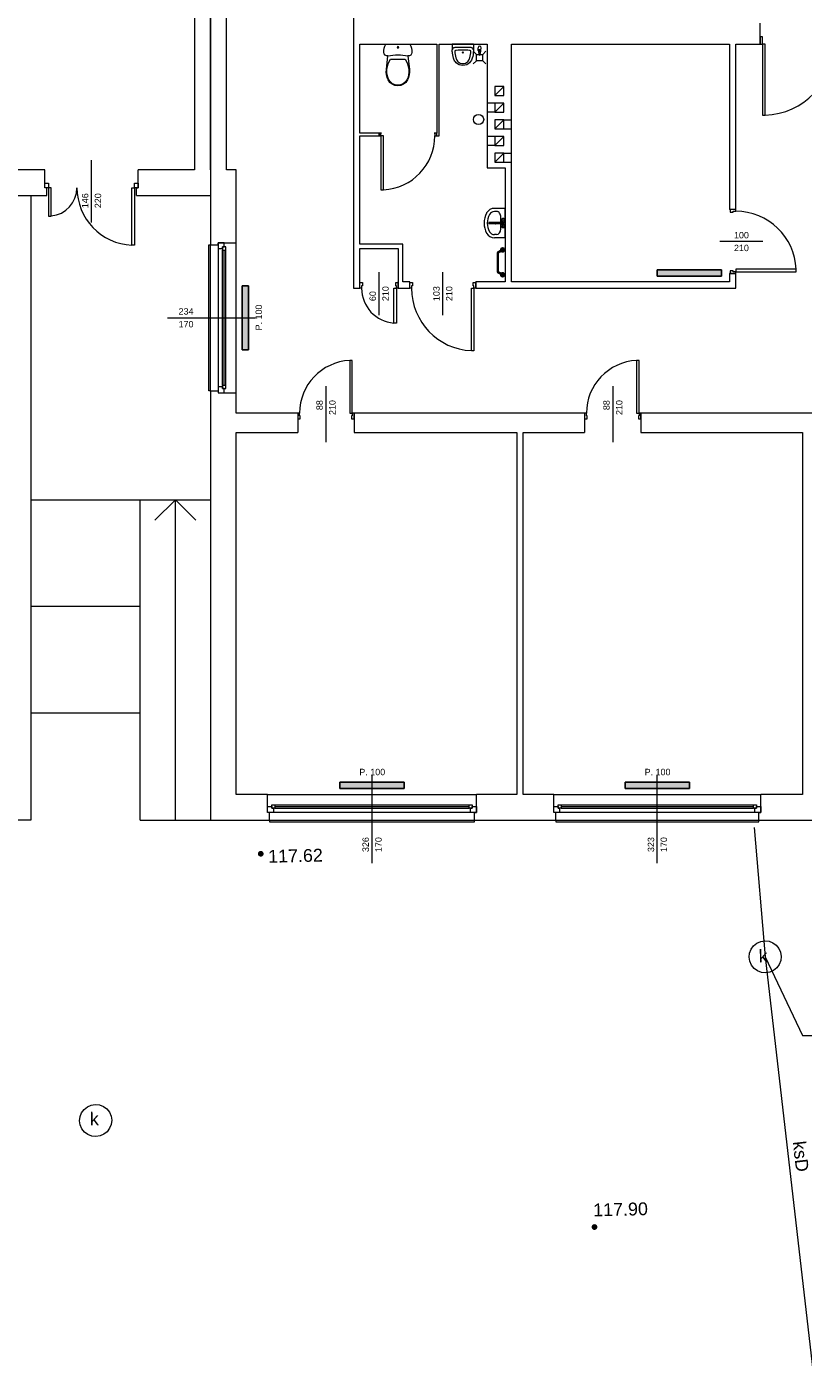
# Model space of a CAD drawing. Header units: millimetres. Extents: x 12683 to 90307, y 30842 to 62253.
# Tile 29 of 152: x 50640 to 51852, y 33272 to 35374. Entities that reach past the tile are written whole.
import ezdxf
from ezdxf.enums import TextEntityAlignment as Align

# ---------------------------------------------------------------- set-up
doc = ezdxf.new("R2010")
doc.units = ezdxf.units.MM
doc.header["$LTSCALE"] = 0.6
for name, color, linetype, lineweight in [('zzz_podklady_drzwi_opisy', 252, 'Continuous', 15), ('zzz_podklady_okna_opisy', 252, 'Continuous', 15), ('zzz_podklady_sciany', 252, 'Continuous', 15), ('zzzz_mapa', 252, 'Continuous', 15)]:
    doc.layers.add(name, color=color, linetype=linetype, lineweight=lineweight)
doc.layers.add('zzz_podklady_grzejniki_ist', color=252, linetype='Continuous')
doc.styles.add('Arial', font='arial.ttf')
doc.styles.add('GENERATED_STYLE_1', font='ARIAL.TTF')

msp = doc.modelspace()

# ---------------------------------------------------------------- hatches: boundary and pattern name
at = {"layer": 'zzz_podklady_grzejniki_ist'}
for points in [[(51385.5, 35025.6, 1), (51379.5, 35025.6, 1)], [(51385.5, 34986.8, 1), (51379.5, 34986.8, 1)]]:
    msp.add_hatch(color=256, dxfattribs=at).paths.add_polyline_path(points)
for points in [[(51624, 34994.7), (51624, 34984.7), (51724, 34984.7), (51724, 34994.7)], [(50985.5, 34969.7), (50975.5, 34969.7), (50975.5, 34869.7), (50985.5, 34869.7)], [(51128.5, 34194.7), (51128.5, 34184.7), (51228.5, 34184.7), (51228.5, 34194.7)], [(51574, 34194.7), (51574, 34184.7), (51674, 34184.7), (51674, 34194.7)]]:
    msp.add_hatch(color=256, dxfattribs=at).paths.add_polyline_path(points, flags=0)
at = {"layer": 'zzzz_mapa'}
for points in [[(51004.7, 34087.5), (51003.5, 34087.3), (51002.5, 34086.8), (51001.6, 34086.1), (51000.9, 34085.1), (51000.4, 34084), (51000.3, 34082.9), (51000.5, 34081.7), (51001, 34080.6), (51001.7, 34079.7), (51002.7, 34079), (51003.8, 34078.6), (51004.9, 34078.5), (51006.1, 34078.7), (51007.2, 34079.1), (51008.1, 34079.9), (51008.8, 34080.8), (51009.2, 34081.9), (51009.3, 34083.1), (51009.1, 34084.3), (51008.7, 34085.3), (51007.9, 34086.2), (51007, 34086.9), (51005.9, 34087.4)], [(51525.8, 33504.9), (51524.6, 33504.7), (51523.6, 33504.3), (51522.6, 33503.5), (51521.9, 33502.6), (51521.5, 33501.5), (51521.4, 33500.3), (51521.6, 33499.1), (51522.1, 33498.1), (51522.8, 33497.2), (51523.7, 33496.5), (51524.8, 33496), (51526, 33495.9), (51527.2, 33496.1), (51528.2, 33496.6), (51529.2, 33497.3), (51529.9, 33498.3), (51530.3, 33499.4), (51530.4, 33500.5), (51530.2, 33501.7), (51529.7, 33502.8), (51529, 33503.7), (51528.1, 33504.4), (51527, 33504.8)]]:
    msp.add_hatch(color=256, dxfattribs=at).paths.add_polyline_path(points)

# ---------------------------------------------------------------- linework, layer by layer
at = {"layer": 'zzz_podklady_drzwi_opisy'}
for p, q in [((51788.5, 35358.2), (51784.5, 35358.2)), ((51784.5, 35346.7), (51788.5, 35346.7)), ((51788.5, 35346.7), (51788.5, 35358.2)), ((51788.5, 35346.7), (51788.5, 35235.7)), ((51792.5, 35346.7), (51788.5, 35346.7)), ((51792.5, 35235.7), (51792.5, 35346.7)), ((51788.5, 35235.7), (51792.5, 35235.7)), ((51192.3, 35203.7), (51192.3, 35119.3)), ((51196.3, 35203.7), (51192.3, 35203.7)), ((51196.3, 35119.3), (51196.3, 35203.7)), ((51192.3, 35119.3), (51196.3, 35119.3)), ((51737.5, 35088.7), (51737.5, 35084.7)), ((51737.5, 35084.7), (51742.5, 35084.7)), ((51742.5, 35084.7), (51742.5, 35085.9)), ((51742.5, 35085.9), (51746.5, 35085.9)), ((51746.5, 35085.9), (51746.5, 35088.7)), ((51788.6, 35038.7), (51721.5, 35038.7)), ((51189.5, 34923.5), (51189.5, 34990.7)), ((51289, 34923.5), (51289, 34990.7)), ((51742.5, 34992.7), (51737.5, 34992.7)), ((51737.5, 34992.7), (51737.5, 34988.7)), ((51742.5, 34991.5), (51742.5, 34992.7)), ((51746.5, 34991.5), (51742.5, 34991.5)), ((51840.9, 34995.5), (51746.5, 34995.5)), ((51746.5, 34995.5), (51746.5, 34991.5)), ((51746.5, 34988.7), (51746.5, 34991.5)), ((51746.5, 34991.5), (51840.9, 34991.5)), ((51840.9, 34991.5), (51840.9, 34995.5)), ((51159.5, 34974.7), (51159.5, 34975.7)), ((51159.5, 34965.7), (51159.5, 34974.7)), ((51159.5, 34974.7), (51163.5, 34974.7)), ((51159.5, 34965.7), (51159.5, 34974.7)), ((51159.5, 34965.7), (51159.5, 34974.7)), ((51162.3, 34965.7), (51159.5, 34965.7)), ((51163.5, 34969.7), (51162.3, 34969.7)), ((51162.3, 34969.7), (51162.3, 34965.7)), ((51163.5, 34974.7), (51163.5, 34969.7)), ((51212.7, 34911.3), (51212.7, 34965.7)), ((51212.7, 34965.7), (51216.7, 34965.7)), ((51215.5, 34969.7), (51215.5, 34974.7)), ((51215.5, 34974.7), (51219.5, 34974.7)), ((51216.7, 34969.7), (51215.5, 34969.7)), ((51216.7, 34965.7), (51216.7, 34969.7)), ((51219.5, 34965.7), (51216.7, 34965.7)), ((51216.7, 34965.7), (51216.7, 34911.3)), ((51219.5, 34974.7), (51219.5, 34975.7)), ((51219.5, 34965.7), (51219.5, 34974.7)), ((51219.5, 34974.7), (51219.5, 34965.7)), ((51219.5, 34965.7), (51219.5, 34974.7)), ((51237.5, 34974.7), (51241.5, 34974.7)), ((51240.3, 34965.7), (51237.5, 34965.7)), ((51241.5, 34969.7), (51240.3, 34969.7)), ((51240.3, 34969.7), (51240.3, 34965.7)), ((51241.5, 34974.7), (51241.5, 34969.7)), ((51333.7, 34868.3), (51333.7, 34965.7)), ((51333.7, 34965.7), (51337.7, 34965.7)), ((51336.5, 34969.7), (51336.5, 34974.7)), ((51336.5, 34974.7), (51340.5, 34974.7)), ((51337.7, 34969.7), (51336.5, 34969.7)), ((51337.7, 34965.7), (51337.7, 34969.7)), ((51340.5, 34965.7), (51337.7, 34965.7)), ((51337.7, 34965.7), (51337.7, 34868.3)), ((51340.5, 34965.7), (51340.5, 34974.7)), ((51340.5, 34974.7), (51340.5, 34965.7)), ((51340.5, 34965.7), (51340.5, 34974.7)), ((51216.7, 34911.3), (51212.7, 34911.3)), ((51337.7, 34868.3), (51333.7, 34868.3)), ((51147.7, 34853.1), (51143.7, 34853.1)), ((51143.7, 34853.1), (51143.7, 34770.7)), ((51147.7, 34770.7), (51147.7, 34853.1)), ((51595.7, 34853.1), (51591.7, 34853.1)), ((51591.7, 34853.1), (51591.7, 34770.7)), ((51595.7, 34770.7), (51595.7, 34853.1)), ((51106.5, 34812.8), (51106.5, 34725.7)), ((51554.5, 34812.8), (51554.5, 34725.7)), ((51062.5, 34770.7), (51062.5, 34761.7)), ((51065.3, 34770.7), (51062.5, 34770.7)), ((51062.5, 34770.7), (51062.5, 34761.7)), ((51062.5, 34770.7), (51062.5, 34761.7)), ((51062.5, 34761.7), (51066.5, 34761.7)), ((51065.3, 34766.7), (51065.3, 34770.7)), ((51066.5, 34766.7), (51065.3, 34766.7)), ((51066.5, 34761.7), (51066.5, 34766.7)), ((51143.7, 34770.7), (51147.7, 34770.7)), ((51147.7, 34766.7), (51146.5, 34766.7)), ((51146.5, 34766.7), (51146.5, 34761.7)), ((51146.5, 34761.7), (51150.5, 34761.7)), ((51150.5, 34770.7), (51147.7, 34770.7)), ((51147.7, 34770.7), (51147.7, 34766.7)), ((51150.5, 34770.7), (51150.5, 34761.7)), ((51150.5, 34761.7), (51150.5, 34770.7)), ((51150.5, 34770.7), (51150.5, 34761.7)), ((51510.5, 34770.7), (51510.5, 34761.7)), ((51513.3, 34770.7), (51510.5, 34770.7)), ((51510.5, 34770.7), (51510.5, 34761.7)), ((51510.5, 34770.7), (51510.5, 34761.7)), ((51510.5, 34761.7), (51514.5, 34761.7)), ((51513.3, 34766.7), (51513.3, 34770.7)), ((51514.5, 34766.7), (51513.3, 34766.7)), ((51514.5, 34761.7), (51514.5, 34766.7)), ((51591.7, 34770.7), (51595.7, 34770.7)), ((51595.7, 34766.7), (51594.5, 34766.7)), ((51594.5, 34766.7), (51594.5, 34761.7)), ((51594.5, 34761.7), (51598.5, 34761.7)), ((51598.5, 34770.7), (51595.7, 34770.7)), ((51595.7, 34770.7), (51595.7, 34766.7)), ((51598.5, 34770.7), (51598.5, 34761.7)), ((51598.5, 34761.7), (51598.5, 34770.7)), ((51598.5, 34770.7), (51598.5, 34761.7))]:
    msp.add_line(p, q, dxfattribs=at)
for centre, radius, start, end in [((51788.5, 35346.7), 110.9, 272.0653, 0), ((51192.3, 35203.7), 84.4, 272.7165, 0), ((51746.5, 34991.5), 94.4, 2.4285, 90), ((51216.7, 34965.7), 54.4, 180, 265.7833), ((51337.7, 34965.7), 97.4, 180, 267.6463), ((51147.7, 34770.7), 82.4, 92.7824, 180), ((51595.7, 34770.7), 82.4, 92.7824, 180)]:
    msp.add_arc(centre, radius, start, end, dxfattribs=at)
at = {"layer": 'zzz_podklady_grzejniki_ist'}
for p, q in [((51624, 34984.7), (51624, 34994.7)), ((51724, 34994.7), (51624, 34994.7)), ((51724, 34994.7), (51724, 34984.7)), ((50975.5, 34869.7), (50975.5, 34969.7)), ((50975.5, 34969.7), (50985.5, 34969.7)), ((50985.5, 34869.7), (50985.5, 34969.7)), ((51724, 34984.7), (51624, 34984.7)), ((50985.5, 34869.7), (50975.5, 34869.7)), ((51128.5, 34184.7), (51128.5, 34194.7)), ((51228.5, 34194.7), (51128.5, 34194.7)), ((51228.5, 34194.7), (51228.5, 34184.7)), ((51574, 34184.7), (51574, 34194.7)), ((51674, 34194.7), (51574, 34194.7)), ((51674, 34194.7), (51674, 34184.7)), ((51228.5, 34184.7), (51128.5, 34184.7)), ((51674, 34184.7), (51574, 34184.7))]:
    msp.add_line(p, q, dxfattribs=at)
at = {"layer": 'zzz_podklady_grzejniki_ist', "const_width": 4}
msp.add_lwpolyline([(51380.8, 34987.8), (51376.6, 34990, -0.276253), (51375, 34992.7), (51375, 35019.8, -0.276253), (51376.6, 35022.4), (51380.8, 35024.7)], format="xyb", dxfattribs=at)
at = {"layer": 'zzz_podklady_grzejniki_ist'}
for centre in [(51382.5, 35025.6), (51382.5, 34986.8)]:
    msp.add_circle(centre, 3, dxfattribs=at)
at = {"layer": 'zzz_podklady_okna_opisy'}
msp.add_line((50740.5, 35068.5), (50740.5, 35165.7), dxfattribs=at)
at = {"layer": 'zzz_podklady_sciany'}
for p, q in [((50901.5, 35776.7), (50901.5, 35150.7)), ((50926.5, 35776.7), (50926.5, 35150.7)), ((50926.5, 35150.7), (50926.5, 35776.7)), ((50951.5, 35150.7), (50951.5, 35776.7)), ((51149.5, 35428.7), (51149.5, 34965.7)), ((51784.5, 35358.2), (51784.5, 35379.7)), ((51159.5, 35207.7), (51159.5, 35346.7)), ((51159.5, 35346.7), (51279.5, 35346.7)), ((51197.7, 35340.4), (51198.6, 35343.6)), ((51198.6, 35343.6), (51200, 35346.7)), ((51200, 35346.7), (51237.8, 35346.7)), ((51237.8, 35346.7), (51239.1, 35343.6)), ((51239.1, 35343.6), (51240.1, 35340.4)), ((51279.5, 35346.7), (51279.5, 35207.7)), ((51283.5, 35346.7), (51358.5, 35346.7)), ((51283.5, 35203.7), (51283.5, 35346.7)), ((51303.8, 35346.7), (51303.8, 35342.3)), ((51336.9, 35346.7), (51303.8, 35346.7)), ((51336.9, 35346.7), (51336.9, 35344.3)), ((51336.9, 35344.3), (51336.9, 35342)), ((51358.5, 35346.7), (51358.5, 35153.7)), ((51396.5, 35153.7), (51396.5, 35346.7)), ((51396.5, 35346.7), (51736.5, 35346.7)), ((51736.5, 35346.7), (51736.5, 35088.7)), ((51746.5, 35088.7), (51746.5, 35346.7)), ((51746.5, 35346.7), (51784.5, 35346.7)), ((51784.5, 35346.7), (51784.5, 35358.2)), ((51784.5, 35358.2), (51784.5, 35346.7)), ((51784.5, 35346.7), (51784.5, 35358.2)), ((51196.9, 35333.7), (51197.1, 35337.1)), ((51197.4, 35331.5), (51196.9, 35333.7)), ((51197.1, 35337.1), (51197.7, 35340.4)), ((51198.8, 35329.6), (51197.4, 35331.5)), ((51200.9, 35328.6), (51198.8, 35329.6)), ((51203.2, 35328.5), (51200.9, 35328.6)), ((51201, 35307.4), (51203.2, 35328.5)), ((51205.4, 35319.8), (51207.6, 35323.6)), ((51207.6, 35323.6), (51230.1, 35323.6)), ((51230.1, 35323.6), (51232.3, 35319.8)), ((51236.8, 35328.6), (51234.5, 35328.5)), ((51234.5, 35328.5), (51236.8, 35307.4)), ((51238.9, 35329.6), (51236.8, 35328.6)), ((51240.4, 35331.5), (51238.9, 35329.6)), ((51240.1, 35340.4), (51240.7, 35337.1)), ((51240.9, 35333.7), (51240.4, 35331.5)), ((51240.7, 35337.1), (51240.9, 35333.7)), ((51303.8, 35342.3), (51303.8, 35341.6)), ((51303.8, 35341.6), (51303.8, 35338.2)), ((51304, 35338.6), (51303.8, 35337.9)), ((51303.8, 35338.2), (51303.8, 35337.9)), ((51303.9, 35335.5), (51303.8, 35338)), ((51304.1, 35333.6), (51303.9, 35335.5)), ((51304.3, 35339.2), (51304, 35338.6)), ((51304.1, 35332.7), (51304.1, 35333.6)), ((51304.5, 35330.1), (51304.1, 35332.7)), ((51304.7, 35339.8), (51304.3, 35339.2)), ((51305, 35327.6), (51304.5, 35330.1)), ((51305.3, 35340.4), (51304.7, 35339.8)), ((51305.6, 35325), (51305, 35327.6)), ((51305.9, 35340.8), (51305.3, 35340.4)), ((51306.1, 35323.4), (51305.6, 35325)), ((51306.7, 35341.2), (51305.9, 35340.8)), ((51306.8, 35321.9), (51306.1, 35323.4)), ((51307.6, 35341.5), (51306.7, 35341.2)), ((51308.5, 35341.6), (51307.6, 35341.5)), ((51307.9, 35335.8), (51307.8, 35335.6)), ((51307.8, 35335.6), (51308, 35333.8)), ((51308, 35336.1), (51307.9, 35335.8)), ((51308.2, 35336.3), (51308, 35336.1)), ((51308, 35333.8), (51308, 35333)), ((51308, 35333), (51308.4, 35330.5)), ((51308.4, 35336.5), (51308.2, 35336.3)), ((51308.7, 35336.6), (51308.4, 35336.5)), ((51308.4, 35330.5), (51308.8, 35328)), ((51309.4, 35341.7), (51308.5, 35341.6)), ((51309.1, 35336.7), (51308.7, 35336.6)), ((51308.8, 35328), (51309.4, 35325.5)), ((51312.8, 35337.2), (51309.1, 35336.7)), ((51331.3, 35341.7), (51309.4, 35341.7)), ((51309.4, 35325.5), (51309.9, 35324.2)), ((51309.9, 35324.2), (51310.5, 35322.9)), ((51310.5, 35322.9), (51311.2, 35321.6)), ((51316.6, 35337.4), (51312.8, 35337.2)), ((51317.6, 35337.5), (51316.6, 35337.4)), ((51323.1, 35337.5), (51317.6, 35337.5)), ((51324.1, 35337.4), (51323.1, 35337.5)), ((51327.9, 35337.2), (51324.1, 35337.4)), ((51331.6, 35336.7), (51327.9, 35337.2)), ((51329.5, 35321.6), (51330.2, 35322.9)), ((51330.2, 35322.9), (51330.8, 35324.2)), ((51330.8, 35324.2), (51331.3, 35325.5)), ((51332.2, 35341.6), (51331.3, 35341.7)), ((51331.3, 35325.5), (51331.9, 35328)), ((51332, 35336.6), (51331.6, 35336.7)), ((51331.9, 35328), (51332.3, 35330.5)), ((51332.3, 35336.5), (51332, 35336.6)), ((51333.1, 35341.5), (51332.2, 35341.6)), ((51332.5, 35336.3), (51332.3, 35336.5)), ((51332.3, 35330.5), (51332.7, 35333)), ((51332.7, 35336.1), (51332.5, 35336.3)), ((51332.8, 35335.8), (51332.7, 35336.1)), ((51332.7, 35333.8), (51332.9, 35335.6)), ((51332.7, 35333), (51332.7, 35333.8)), ((51332.9, 35335.6), (51332.8, 35335.8)), ((51334, 35341.2), (51333.1, 35341.5)), ((51334.6, 35323.4), (51333.9, 35321.9)), ((51334.8, 35340.8), (51334, 35341.2)), ((51335.1, 35325), (51334.6, 35323.4)), ((51335.4, 35340.4), (51334.8, 35340.8)), ((51335.7, 35327.6), (51335.1, 35325)), ((51336, 35339.8), (51335.4, 35340.4)), ((51336.2, 35330.1), (51335.7, 35327.6)), ((51336.4, 35339.2), (51336, 35339.8)), ((51336.6, 35332.7), (51336.2, 35330.1)), ((51336.7, 35338.6), (51336.4, 35339.2)), ((51341.5, 35330.8), (51336.6, 35335.7)), ((51336.8, 35335.5), (51336.6, 35333.6)), ((51336.6, 35333.6), (51336.6, 35332.7)), ((51336.9, 35337.9), (51336.7, 35338.6)), ((51336.9, 35337.9), (51336.8, 35335.5)), ((51336.9, 35342), (51336.9, 35341.6)), ((51336.9, 35341.6), (51336.9, 35338.3)), ((51336.9, 35338.2), (51336.9, 35337.9)), ((51341.5, 35320.8), (51341.5, 35330.8)), ((51341.5, 35330.8), (51351.5, 35330.8)), ((51344.4, 35336.9), (51344, 35341.1)), ((51344.7, 35335.9), (51345.4, 35330.6)), ((51345.1, 35337.1), (51345.1, 35338.6)), ((51345.1, 35338.6), (51347.8, 35338.6)), ((51347.6, 35330.6), (51348.2, 35335.9)), ((51347.8, 35338.6), (51347.8, 35337.1)), ((51348.6, 35336.9), (51349, 35341.1)), ((51351.5, 35330.8), (51356.3, 35335.7)), ((51351.5, 35320.8), (51351.5, 35330.8)), ((51200.8, 35303.1), (51201, 35307.4)), ((51201.3, 35298.9), (51200.8, 35303.1)), ((51201.6, 35303.2), (51201.8, 35307.3)), ((51202.1, 35299.1), (51201.6, 35303.2)), ((51201.8, 35307.3), (51202.5, 35311.6)), ((51202.5, 35311.6), (51203.7, 35315.8)), ((51203.7, 35315.8), (51205.4, 35319.8)), ((51232.3, 35319.8), (51234, 35315.8)), ((51234, 35315.8), (51235.2, 35311.6)), ((51235.2, 35311.6), (51236, 35307.3)), ((51236.1, 35303.2), (51235.7, 35299.1)), ((51236, 35307.3), (51236.1, 35303.2)), ((51236.9, 35303.1), (51236.5, 35298.9)), ((51236.8, 35307.4), (51236.9, 35303.1)), ((51307.7, 35320.4), (51306.8, 35321.9)), ((51308.7, 35319), (51307.7, 35320.4)), ((51309.9, 35317.6), (51308.7, 35319)), ((51311.9, 35316), (51309.9, 35317.6)), ((51311.2, 35321.6), (51312.1, 35320.4)), ((51314.4, 35314.7), (51311.9, 35316)), ((51312.1, 35320.4), (51313, 35319.3)), ((51313, 35319.3), (51314.5, 35318.1)), ((51317.3, 35313.9), (51314.4, 35314.7)), ((51314.5, 35318.1), (51316.3, 35317.2)), ((51316.3, 35317.2), (51318.3, 35316.7)), ((51320.3, 35313.6), (51317.3, 35313.9)), ((51318.3, 35316.7), (51320.3, 35316.5)), ((51320.3, 35316.5), (51322.4, 35316.7)), ((51323.4, 35313.9), (51320.3, 35313.6)), ((51322.4, 35316.7), (51324.4, 35317.2)), ((51326.3, 35314.7), (51323.4, 35313.9)), ((51324.4, 35317.2), (51326.2, 35318.1)), ((51326.2, 35318.1), (51327.7, 35319.3)), ((51328.8, 35316), (51326.3, 35314.7)), ((51327.7, 35319.3), (51328.6, 35320.4)), ((51328.6, 35320.4), (51329.5, 35321.6)), ((51330.8, 35317.6), (51328.8, 35316)), ((51332, 35319), (51330.8, 35317.6)), ((51333, 35320.4), (51332, 35319)), ((51333.9, 35321.9), (51333, 35320.4)), ((51341.5, 35320.8), (51336.6, 35316)), ((51351.5, 35320.8), (51341.5, 35320.8)), ((51351.5, 35320.8), (51356.3, 35316)), ((51202.3, 35294.8), (51201.3, 35298.9)), ((51203.1, 35295.1), (51202.1, 35299.1)), ((51203.9, 35290.9), (51202.3, 35294.8)), ((51204.6, 35291.3), (51203.1, 35295.1)), ((51206.5, 35287.1), (51203.9, 35290.9)), ((51207.1, 35287.7), (51204.6, 35291.3)), ((51210.1, 35284.2), (51206.5, 35287.1)), ((51210.5, 35284.8), (51207.1, 35287.7)), ((51214.3, 35282.3), (51210.1, 35284.2)), ((51214.5, 35283.1), (51210.5, 35284.8)), ((51218.9, 35281.7), (51214.3, 35282.3)), ((51218.9, 35282.5), (51214.5, 35283.1)), ((51223.2, 35283.1), (51218.9, 35282.5)), ((51223.4, 35282.3), (51218.9, 35281.7)), ((51227.2, 35284.8), (51223.2, 35283.1)), ((51227.7, 35284.2), (51223.4, 35282.3)), ((51230.6, 35287.7), (51227.2, 35284.8)), ((51231.2, 35287.1), (51227.7, 35284.2)), ((51233.1, 35291.3), (51230.6, 35287.7)), ((51233.8, 35290.9), (51231.2, 35287.1)), ((51234.7, 35295.1), (51233.1, 35291.3)), ((51235.4, 35294.8), (51233.8, 35290.9)), ((51235.7, 35299.1), (51234.7, 35295.1)), ((51236.5, 35298.9), (51235.4, 35294.8)), ((51370.5, 35266.7), (51384.5, 35280.7)), ((51370.5, 35254.7), (51358.5, 35254.7)), ((51370.5, 35240.7), (51358.5, 35240.7)), ((51370.5, 35240.7), (51384.5, 35254.7)), ((51370.5, 35214.7), (51384.5, 35228.7)), ((51384.5, 35228.7), (51396.5, 35228.7)), ((51189.5, 35207.7), (51159.5, 35207.7)), ((51159.5, 35034.7), (51159.5, 35203.7)), ((51159.5, 35203.7), (51189.5, 35203.7)), ((51189.5, 35203.7), (51189.5, 35207.7)), ((51193.5, 35207.7), (51189.5, 35207.7)), ((51189.5, 35207.7), (51189.5, 35203.7)), ((51189.5, 35203.7), (51189.5, 35207.7)), ((51189.5, 35203.7), (51192.3, 35203.7)), ((51192.3, 35203.7), (51192.3, 35207.7)), ((51192.3, 35207.7), (51193.5, 35207.7)), ((51279.5, 35207.7), (51275.5, 35207.7)), ((51275.5, 35207.7), (51276.7, 35207.7)), ((51276.7, 35207.7), (51276.7, 35203.7)), ((51276.7, 35203.7), (51279.5, 35203.7)), ((51279.5, 35203.7), (51279.5, 35207.7)), ((51279.5, 35203.7), (51279.5, 35207.7)), ((51279.5, 35203.7), (51279.5, 35207.7)), ((51279.5, 35203.7), (51283.5, 35203.7)), ((51370.5, 35202.7), (51358.5, 35202.7)), ((51370.5, 35188.7), (51384.5, 35202.7)), ((51384.5, 35214.7), (51396.5, 35214.7)), ((51370.5, 35188.7), (51358.5, 35188.7)), ((51370.5, 35162.7), (51384.5, 35176.7)), ((51384.5, 35176.7), (51396.5, 35176.7)), ((51384.5, 35162.7), (51396.5, 35162.7)), ((50667.5, 35150.7), (50610.5, 35150.7)), ((50667.5, 35129.7), (50667.5, 35150.7)), ((50813.5, 35129.7), (50813.5, 35150.7)), ((50901.5, 35150.7), (50813.5, 35150.7)), ((50926.5, 35150.7), (50926.5, 35110.7)), ((50966.5, 35150.7), (50951.5, 35150.7)), ((50966.5, 35110.7), (50966.5, 35150.7)), ((51358.5, 35153.7), (51386.5, 35153.7)), ((51386.5, 35153.7), (51386.5, 34975.7)), ((51396.5, 34975.7), (51396.5, 35153.7)), ((50667.5, 35122.7), (50667.5, 35129.7)), ((50667.5, 35129.7), (50673.5, 35129.7)), ((50667.5, 35122.7), (50667.5, 35129.7)), ((50667.5, 35122.7), (50667.5, 35129.7)), ((50670.5, 35122.7), (50667.5, 35122.7)), ((50673.5, 35122.7), (50667.5, 35122.7)), ((50670.5, 35122.7), (50667.5, 35122.7)), ((50670.5, 35110.7), (50670.5, 35122.7)), ((50673.5, 35129.7), (50673.5, 35122.7)), ((50673.5, 35122.7), (50673.5, 35078.4)), ((50677.5, 35122.7), (50673.5, 35122.7)), ((50677.5, 35078.4), (50677.5, 35122.7)), ((50803.5, 35032.9), (50803.5, 35122.7)), ((50803.5, 35122.7), (50807.5, 35122.7)), ((50807.5, 35122.7), (50807.5, 35129.7)), ((50807.5, 35129.7), (50813.5, 35129.7)), ((50807.5, 35122.7), (50807.5, 35032.9)), ((50813.5, 35122.7), (50807.5, 35122.7)), ((50810.5, 35110.7), (50810.5, 35122.7)), ((50810.5, 35122.7), (50813.5, 35122.7)), ((50810.5, 35122.7), (50813.5, 35122.7)), ((50813.5, 35122.7), (50813.5, 35129.7)), ((50813.5, 35129.7), (50813.5, 35122.7)), ((50813.5, 35122.7), (50813.5, 35129.7)), ((50556.5, 35110.7), (50670.5, 35110.7)), ((50645.5, 35109.7), (50645.5, 34135.7)), ((50810.5, 35110.7), (50926.5, 35110.7)), ((50926.5, 35110.7), (50926.5, 35033.7)), ((50966.5, 35036.7), (50966.5, 35110.7)), ((50673.5, 35078.4), (50677.5, 35078.4)), ((51386.5, 35090.4), (51369.7, 35090.4)), ((51373.1, 35085.4), (51369.7, 35085.4)), ((51379.7, 35076.6), (51379.7, 35076.6)), ((51379.7, 35058.3), (51379.7, 35076.6)), ((51381, 35073.5), (51380.8, 35073.2)), ((51380.8, 35073.2), (51381, 35072.9)), ((51382, 35069.5), (51380.8, 35073.2)), ((51381, 35073.5), (51381.4, 35074)), ((51381, 35072.9), (51381.4, 35072.7)), ((51381.7, 35074.2), (51381.4, 35074)), ((51381.4, 35072.7), (51382, 35072.5)), ((51382.2, 35074.4), (51381.7, 35074.2)), ((51382, 35072.5), (51382.8, 35072.4)), ((51382.9, 35074.4), (51382.2, 35074.4)), ((51382.8, 35072.4), (51383.7, 35072.4)), ((51383.6, 35074.4), (51382.9, 35074.4)), ((51384.2, 35074.4), (51383.6, 35074.4)), ((51383.7, 35072.4), (51384.4, 35072.5)), ((51384.8, 35074.2), (51384.2, 35074.4)), ((51384.4, 35069.5), (51385.6, 35073.2)), ((51384.4, 35072.5), (51385.1, 35072.7)), ((51385.1, 35074), (51384.8, 35074.2)), ((51385.5, 35073.5), (51385.1, 35074)), ((51385.1, 35072.7), (51385.5, 35072.9)), ((51385.6, 35073.2), (51385.5, 35073.5)), ((51385.5, 35072.9), (51385.6, 35073.2)), ((51386.5, 35044.4), (51386.5, 35090.4)), ((51737.5, 35088.7), (51736.5, 35088.7)), ((51746.5, 35088.7), (51737.5, 35088.7)), ((51746.5, 35088.7), (51737.5, 35088.7)), ((51746.5, 35088.7), (51737.5, 35088.7)), ((51383.4, 35068.2), (51361.3, 35068.2)), ((51361.3, 35066.7), (51383.4, 35066.7)), ((51373.1, 35049.4), (51369.7, 35049.4)), ((51382, 35065.4), (51380.8, 35061.7)), ((51381, 35062), (51380.8, 35061.7)), ((51380.8, 35061.7), (51381, 35061.4)), ((51381.4, 35062.2), (51381, 35062)), ((51381, 35061.4), (51381.4, 35060.9)), ((51382, 35062.4), (51381.4, 35062.2)), ((51381.4, 35060.9), (51381.7, 35060.7)), ((51381.7, 35060.7), (51382.2, 35060.5)), ((51382.8, 35062.5), (51382, 35062.4)), ((51382.2, 35060.5), (51382.9, 35060.4)), ((51383.7, 35062.5), (51382.8, 35062.5)), ((51382.9, 35060.4), (51383.6, 35060.4)), ((51383.6, 35060.4), (51384.2, 35060.5)), ((51384.4, 35062.4), (51383.7, 35062.5)), ((51384.2, 35060.5), (51384.8, 35060.7)), ((51384.4, 35065.4), (51385.6, 35061.7)), ((51385.1, 35062.2), (51384.4, 35062.4)), ((51384.8, 35060.7), (51385.1, 35060.9)), ((51385.5, 35062), (51385.1, 35062.2)), ((51385.5, 35061.4), (51385.1, 35060.9)), ((51385.6, 35061.7), (51385.5, 35062)), ((51385.5, 35061.4), (51385.6, 35061.7)), ((50807.5, 35032.9), (50803.5, 35032.9)), ((50923.5, 34805.7), (50923.5, 35033.7)), ((50923.5, 35033.7), (50926.5, 35033.7)), ((50926.5, 35033.7), (50938.5, 35033.7)), ((50926.5, 34805.7), (50926.5, 35033.7)), ((50938.5, 35033.7), (50938.5, 35036.7)), ((50938.5, 35036.7), (50947.5, 35036.7)), ((50947.5, 35036.7), (50966.5, 35036.7)), ((50966.5, 34802.7), (50966.5, 35036.7)), ((50966.5, 34802.7), (50966.5, 35036.7)), ((51226.5, 35034.7), (51159.5, 35034.7)), ((51226.5, 34975.7), (51226.5, 35034.7)), ((51386.5, 35044.4), (51369.7, 35044.4)), ((51159.5, 34965.7), (51159.5, 35027.7)), ((51159.5, 35027.7), (51219.5, 35027.7)), ((51219.5, 35027.7), (51219.5, 34965.7)), ((51737.5, 34988.7), (51736.5, 34988.7)), ((51736.5, 34988.7), (51736.5, 34975.7)), ((51746.5, 34988.7), (51737.5, 34988.7)), ((51737.5, 34988.7), (51746.5, 34988.7)), ((51746.5, 34988.7), (51737.5, 34988.7)), ((51746.5, 34965.7), (51746.5, 34988.7)), ((51149.5, 34965.7), (51159.5, 34965.7)), ((51219.5, 34965.7), (51237.5, 34965.7)), ((51237.5, 34975.7), (51226.5, 34975.7)), ((51237.5, 34974.7), (51237.5, 34975.7)), ((51237.5, 34965.7), (51237.5, 34974.7)), ((51237.5, 34965.7), (51237.5, 34974.7)), ((51237.5, 34965.7), (51237.5, 34974.7)), ((51340.5, 34965.7), (51340.5, 34975.7)), ((51386.5, 34975.7), (51340.5, 34975.7)), ((51340.5, 34965.7), (51746.5, 34965.7)), ((51736.5, 34975.7), (51396.5, 34975.7)), ((50926.5, 34805.7), (50923.5, 34805.7)), ((50926.5, 34805.7), (50938.5, 34805.7)), ((50926.5, 34805.7), (50926.5, 34135.7)), ((50938.5, 34805.7), (50938.5, 34802.7)), ((50938.5, 34802.7), (50947.5, 34802.7)), ((50947.5, 34802.7), (50966.5, 34802.7)), ((50966.5, 34770.7), (50966.5, 34802.7)), ((51062.5, 34770.7), (50966.5, 34770.7)), ((51062.5, 34770.7), (51062.5, 34740.7)), ((51150.5, 34770.7), (51150.5, 34740.7)), ((51510.5, 34770.7), (51150.5, 34770.7)), ((51510.5, 34770.7), (51510.5, 34740.7)), ((51598.5, 34770.7), (51598.5, 34740.7)), ((51957.5, 34770.7), (51598.5, 34770.7)), ((50966.5, 34740.7), (51062.5, 34740.7)), ((50966.5, 34175.7), (50966.5, 34740.7)), ((51150.5, 34740.7), (51404.5, 34740.7)), ((51404.5, 34740.7), (51404.5, 34175.7)), ((51414.5, 34740.7), (51510.5, 34740.7)), ((51414.5, 34175.7), (51414.5, 34740.7)), ((51598.5, 34740.7), (51850.5, 34740.7)), ((51850.5, 34740.7), (51850.5, 34175.7)), ((50645.5, 34635.7), (50926.5, 34635.7)), ((50816.5, 34135.7), (50816.5, 34635.7)), ((50871.5, 34635.7), (50839.5, 34603.7)), ((50871.5, 34135.7), (50871.5, 34635.7)), ((50871.5, 34635.7), (50903.5, 34603.7)), ((50816.5, 34469), (50645.5, 34469)), ((50816.5, 34302.3), (50645.5, 34302.3)), ((51015.5, 34175.7), (50966.5, 34175.7)), ((51015.5, 34156.7), (51015.5, 34175.7)), ((51015.5, 34175.7), (51341.5, 34175.7)), ((51015.5, 34175.7), (51341.5, 34175.7)), ((51341.5, 34156.7), (51341.5, 34175.7)), ((51404.5, 34175.7), (51341.5, 34175.7)), ((51462.5, 34175.7), (51414.5, 34175.7)), ((51462.5, 34156.7), (51462.5, 34175.7)), ((51462.5, 34175.7), (51785.5, 34175.7)), ((51462.5, 34175.7), (51785.5, 34175.7)), ((51785.5, 34156.7), (51785.5, 34175.7)), ((51850.5, 34175.7), (51785.5, 34175.7)), ((51015.5, 34147.7), (51015.5, 34156.7)), ((51018.5, 34147.7), (51015.5, 34147.7)), ((51018.5, 34135.7), (51018.5, 34147.7)), ((51338.5, 34135.7), (51338.5, 34147.7)), ((51338.5, 34147.7), (51341.5, 34147.7)), ((51341.5, 34147.7), (51341.5, 34156.7)), ((51462.5, 34147.7), (51462.5, 34156.7)), ((51465.5, 34147.7), (51462.5, 34147.7)), ((51465.5, 34135.7), (51465.5, 34147.7)), ((51782.5, 34135.7), (51782.5, 34147.7)), ((51782.5, 34147.7), (51785.5, 34147.7)), ((51785.5, 34147.7), (51785.5, 34156.7)), ((50645.5, 34135.7), (50595.5, 34135.7)), ((50816.5, 34135.7), (50926.5, 34135.7)), ((50926.5, 34135.7), (51018.5, 34135.7)), ((51018.5, 34135.7), (51338.5, 34135.7)), ((51018.5, 34135.7), (51018.5, 34132.7)), ((51018.5, 34132.7), (51338.5, 34132.7)), ((51338.5, 34135.7), (51465.5, 34135.7)), ((51338.5, 34132.7), (51338.5, 34135.7)), ((51465.5, 34135.7), (51782.5, 34135.7)), ((51465.5, 34135.7), (51465.5, 34132.7)), ((51465.5, 34132.7), (51782.5, 34132.7)), ((51782.5, 34135.7), (51923.5, 34135.7)), ((51782.5, 34132.7), (51782.5, 34135.7))]:
    msp.add_line(p, q, dxfattribs=at)
at = {"layer": 'zzz_podklady_sciany', "flags": 128}
for points in [[(51370.5, 35266.7), (51384.5, 35266.7), (51384.5, 35280.7), (51370.5, 35280.7)], [(51370.5, 35240.7), (51384.5, 35240.7), (51384.5, 35254.7), (51370.5, 35254.7)], [(51370.5, 35214.7), (51384.5, 35214.7), (51384.5, 35228.7), (51370.5, 35228.7)], [(51370.5, 35188.7), (51384.5, 35188.7), (51384.5, 35202.7), (51370.5, 35202.7)], [(51370.5, 35162.7), (51384.5, 35162.7), (51384.5, 35176.7), (51370.5, 35176.7)]]:
    msp.add_lwpolyline(points, close=True, dxfattribs=at)
at = {"layer": 'zzz_podklady_sciany'}
for centre, radius in [((51344.9, 35229.1), 8), ((51371.3, 35067.4), 1.75)]:
    msp.add_circle(centre, radius, dxfattribs=at)
for centre, radius, start, end in [((51346.5, 35341.1), 2.5, 0, 180), ((51346.5, 35337.1), 2.11, 185.1696, 354.8304), ((51346.5, 35337.1), 1.36, 180, 0), ((51346.5, 35330.8), 1.12, 187.1389, 352.8611), ((50673.5, 35122.7), 44.2, 275.1687, 0), ((50807.5, 35122.7), 89.8, 180, 267.449), ((51386.5, 35067.4), 33, 151.5254, 208.4746), ((51369.7, 35076.6), 13.9, 90, 151.5254), ((51386.5, 35067.4), 28, 151.5254, 208.4746), ((51369.7, 35076.6), 8.89, 90, 151.5254), ((51383.2, 35067.4), 3, 117.9765, 164.7747), ((51383.2, 35067.4), 3, 297.9765, 62.0235), ((51369.7, 35058.3), 13.9, 208.4746, 270), ((51361.3, 35067.4), 0.788, 90, 270), ((51369.7, 35058.3), 8.89, 208.4746, 270), ((51383.2, 35067.4), 3, 195.2253, 242.0235), ((51383.2, 35067.4), 1.68, 208.0549, 151.9451), ((51383.2, 35067.4), 0.8, 280, 80)]:
    msp.add_arc(centre, radius, start, end, dxfattribs=at)
at = {"layer": 'zzz_podklady_sciany', "extrusion": (0, 0, -1)}
msp.add_ellipse((51218.9, 35251.9), major_axis=(-78.5, 0), ratio=0.9963, start_param=1.370375, end_param=1.771221, dxfattribs=at)
for centre, major_axis, ratio in [((51218.9, 35341.7), (-1.22, 0), 0.9963), ((51320.3, 35333.8), (-0.927, 0), 0.93164)]:
    msp.add_ellipse(centre, major_axis=major_axis, ratio=ratio, dxfattribs=at)
at = {"layer": 'zzz_podklady_sciany'}
for centre, major_axis, start_param, end_param in [((51373.1, 35076.6), (0, -8.89), 1.570796, 3.141593), ((51373.1, 35058.3), (0, 8.89), 3.141593, 4.712389)]:
    msp.add_ellipse(centre, major_axis=major_axis, ratio=0.750558, start_param=start_param, end_param=end_param, dxfattribs=at)
at = {"layer": 'zzzz_mapa'}
for p, q in [((51775.4, 34124, 1015), (51792.5, 33922.3, 1015)), ((51792.5, 33922.3, 1015), (51867.3, 33272.4, 1015)), ((51792.5, 33922.3, 1015), (51850.6, 33799.4)), ((51850.6, 33799.4), (51952.6, 33799.4))]:
    msp.add_line(p, q, dxfattribs=at)
for points, elevation in [([(51817.6, 33922.9), (51816.9, 33916.4), (51814.5, 33910.3), (51810.7, 33905), (51805.6, 33900.9), (51799.6, 33898.3), (51793.1, 33897.2), (51786.7, 33897.9), (51780.6, 33900.3), (51775.3, 33904.1), (51771.2, 33909.2), (51768.5, 33915.2), (51767.5, 33921.6), (51768.2, 33928.1), (51770.6, 33934.2), (51774.4, 33939.5), (51779.5, 33943.6), (51785.5, 33946.3), (51791.9, 33947.3), (51798.4, 33946.6), (51804.5, 33944.2), (51809.8, 33940.4), (51813.9, 33935.3), (51816.5, 33929.3)], 1017), ([(50772, 33667.1), (50771.2, 33660.6), (50768.8, 33654.5), (50764.9, 33649.2), (50759.8, 33645.1), (50753.8, 33642.5), (50747.3, 33641.6), (50740.8, 33642.3), (50734.7, 33644.7), (50729.5, 33648.6), (50725.4, 33653.7), (50722.8, 33659.7), (50721.8, 33666.2), (50722.6, 33672.7), (50725, 33678.8), (50728.9, 33684), (50734, 33688.1), (50740, 33690.7), (50746.4, 33691.7), (50753, 33691), (50759, 33688.6), (50764.3, 33684.7), (50768.4, 33679.5), (50771, 33673.5)], -2)]:
    msp.add_lwpolyline(points, close=True, dxfattribs=dict(at, elevation=elevation))

# ---------------------------------------------------------------- texts
at = {"layer": 'zzz_podklady_drzwi_opisy', "char_height": 10, "attachment_point": 7, "style": 'GENERATED_STYLE_1'}
for s, insert in [('{100}', (51743.7, 35043.5)), ('{210}', (51743.7, 35023.5))]:
    msp.add_mtext(s, dxfattribs=dict(at, insert=insert))
at = {"layer": 'zzz_podklady_drzwi_opisy', "char_height": 10, "attachment_point": 7, "rotation": 90, "style": 'GENERATED_STYLE_1'}
for s, insert in [('{210}', (51204.7, 34945.7)), ('{103}', (51284.2, 34945.7)), ('{210}', (51304.2, 34945.7)), ('{60}', (51184.7, 34945.7)), ('{88}', (51101.7, 34775.5)), ('{210}', (51121.7, 34767.9)), ('{88}', (51549.7, 34775.5)), ('{210}', (51569.7, 34767.9))]:
    msp.add_mtext(s, dxfattribs=dict(at, insert=insert))
at = {"layer": 'zzz_podklady_okna_opisy', "char_height": 10, "attachment_point": 7, "rotation": 90, "style": 'GENERATED_STYLE_1'}
for s, insert in [('{146}', (50735.7, 35090.7)), ('{220}', (50755.7, 35090.7)), ('{P. 100}', (51006.7, 34899.9)), ('{326}', (51173.7, 34085.7)), ('{170}', (51193.7, 34085.7)), ('{323}', (51619.2, 34085.7)), ('{170}', (51639.2, 34085.7))]:
    msp.add_mtext(s, dxfattribs=dict(at, insert=insert))
at = {"layer": 'zzz_podklady_okna_opisy', "char_height": 10, "attachment_point": 7, "style": 'GENERATED_STYLE_1'}
for s, insert in [('{234}', (50876.5, 34924.5)), ('{170}', (50876.5, 34904.5)), ('{P. 100}', (51158.7, 34205.5)), ('{P. 100}', (51604.2, 34205.5))]:
    msp.add_mtext(s, dxfattribs=dict(at, insert=insert))
at = {"layer": 'zzzz_mapa', "style": 'Arial'}
for s, p in [('117.62', (51016.5, 34068.9, 1081.1)), ('117.90', (51524.1, 33517, 1081.1))]:
    msp.add_text(s, height=20, rotation=1.4, dxfattribs=at).set_placement(p)
for p in [(51796.4, 33913.5, 1031.2), (50752, 33659.4, 16.2)]:
    msp.add_text('k', height=20, rotation=1, dxfattribs=at).set_placement(p, align=Align.RIGHT)
msp.add_text('ksD', height=20, rotation=276.5628, dxfattribs=at).set_placement((51838.2, 33609.5, 1081.1), align=Align.CENTER)

# ---------------------------------------------------------------- next in the draw order: wipeouts: each hides what was drawn before it
at = {"ltscale": 8558.505125}
msp.add_wipeout([(50950, 35025.2), (50945, 35025.2), (50945, 35027.7), (50938.5, 35027.7), (50938.5, 34811.7), (50945, 34811.7), (50945, 34814.2), (50950, 34814.2)], dxfattribs=at).dxf.layer = 'zzz_podklady_sciany'
at = {"ltscale": 12232.313643}
msp.add_wipeout([(51330, 34159.2), (51330, 34154.2), (51332.5, 34154.2), (51332.5, 34147.7), (51024.5, 34147.7), (51024.5, 34154.2), (51027, 34154.2), (51027, 34159.2)], dxfattribs=at).dxf.layer = 'zzz_podklady_sciany'
at = {"ltscale": 12112.456041}
msp.add_wipeout([(51774, 34159.2), (51774, 34154.2), (51776.5, 34154.2), (51776.5, 34147.7), (51471.5, 34147.7), (51471.5, 34154.2), (51474, 34154.2), (51474, 34159.2)], dxfattribs=at).dxf.layer = 'zzz_podklady_sciany'

# ---------------------------------------------------------------- next in the draw order: linework, layer by layer
at = {"layer": 'zzz_podklady_okna_opisy'}
for p, q in [((50859.4, 34919.7), (50996.5, 34919.7)), ((51178.5, 34068.5), (51178.5, 34205.7)), ((51624, 34068.5), (51624, 34205.7))]:
    msp.add_line(p, q, dxfattribs=at)
at = {"layer": 'zzz_podklady_sciany'}
for p, q in [((50938.5, 35036.7), (50938.5, 35027.7)), ((50947.5, 35036.7), (50938.5, 35036.7)), ((50938.5, 35036.7), (50947.5, 35036.7)), ((50938.5, 35033.7), (50938.5, 35036.7)), ((50945, 35027.7), (50945, 35030.2)), ((50945, 35030.2), (50947.5, 35030.2)), ((50945, 35030.2), (50945, 35025.2)), ((50950, 35030.2), (50945, 35030.2)), ((50947.5, 35030.2), (50947.5, 35036.7)), ((50950, 35025.2), (50950, 35030.2)), ((50938.5, 35027.7), (50945, 35027.7)), ((50938.5, 35027.7), (50938.5, 34811.7)), ((50945, 34814.2), (50945, 35025.2)), ((50945, 35025.2), (50950, 35025.2)), ((50947.5, 34814.2), (50947.5, 35025.2)), ((50950, 34814.2), (50950, 35025.2)), ((50950, 34814.2), (50950, 35025.2)), ((50945, 34811.7), (50938.5, 34811.7)), ((50938.5, 34811.7), (50938.5, 34802.7)), ((50938.5, 34805.7), (50938.5, 34802.7)), ((50938.5, 34802.7), (50947.5, 34802.7)), ((50938.5, 34802.7), (50947.5, 34802.7)), ((50950, 34814.2), (50945, 34814.2)), ((50945, 34814.2), (50945, 34809.2)), ((50945, 34809.2), (50945, 34811.7)), ((50947.5, 34809.2), (50945, 34809.2)), ((50945, 34809.2), (50950, 34809.2)), ((50947.5, 34802.7), (50947.5, 34809.2)), ((50950, 34809.2), (50950, 34814.2)), ((51015.5, 34156.7), (51022, 34156.7)), ((51015.5, 34147.7), (51015.5, 34156.7)), ((51015.5, 34147.7), (51015.5, 34156.7)), ((51024.5, 34147.7), (51015.5, 34147.7)), ((51018.5, 34147.7), (51015.5, 34147.7)), ((51022, 34159.2), (51027, 34159.2)), ((51022, 34154.2), (51022, 34159.2)), ((51022, 34156.7), (51022, 34154.2)), ((51022, 34154.2), (51024.5, 34154.2)), ((51027, 34154.2), (51022, 34154.2)), ((51024.5, 34154.2), (51024.5, 34147.7)), ((51332.5, 34147.7), (51024.5, 34147.7)), ((51027, 34159.2), (51330, 34159.2)), ((51027, 34159.2), (51330, 34159.2)), ((51027, 34159.2), (51027, 34154.2)), ((51027, 34156.7), (51330, 34156.7)), ((51027, 34154.2), (51330, 34154.2)), ((51330, 34154.2), (51330, 34159.2)), ((51330, 34159.2), (51335, 34159.2)), ((51335, 34154.2), (51330, 34154.2)), ((51332.5, 34147.7), (51332.5, 34154.2)), ((51332.5, 34154.2), (51335, 34154.2)), ((51341.5, 34147.7), (51332.5, 34147.7)), ((51335, 34159.2), (51335, 34154.2)), ((51335, 34154.2), (51335, 34156.7)), ((51335, 34156.7), (51341.5, 34156.7)), ((51338.5, 34147.7), (51341.5, 34147.7)), ((51341.5, 34156.7), (51341.5, 34147.7)), ((51341.5, 34147.7), (51341.5, 34156.7)), ((51462.5, 34156.7), (51469, 34156.7)), ((51462.5, 34147.7), (51462.5, 34156.7)), ((51462.5, 34147.7), (51462.5, 34156.7)), ((51471.5, 34147.7), (51462.5, 34147.7)), ((51465.5, 34147.7), (51462.5, 34147.7)), ((51469, 34159.2), (51474, 34159.2)), ((51469, 34154.2), (51469, 34159.2)), ((51469, 34156.7), (51469, 34154.2)), ((51469, 34154.2), (51471.5, 34154.2)), ((51474, 34154.2), (51469, 34154.2)), ((51471.5, 34154.2), (51471.5, 34147.7)), ((51776.5, 34147.7), (51471.5, 34147.7)), ((51474, 34159.2), (51774, 34159.2)), ((51474, 34159.2), (51774, 34159.2)), ((51474, 34159.2), (51474, 34154.2)), ((51474, 34156.7), (51774, 34156.7)), ((51474, 34154.2), (51774, 34154.2)), ((51774, 34154.2), (51774, 34159.2)), ((51774, 34159.2), (51779, 34159.2)), ((51779, 34154.2), (51774, 34154.2)), ((51776.5, 34147.7), (51776.5, 34154.2)), ((51776.5, 34154.2), (51779, 34154.2)), ((51785.5, 34147.7), (51776.5, 34147.7)), ((51779, 34159.2), (51779, 34154.2)), ((51779, 34154.2), (51779, 34156.7)), ((51779, 34156.7), (51785.5, 34156.7)), ((51782.5, 34147.7), (51785.5, 34147.7)), ((51785.5, 34156.7), (51785.5, 34147.7)), ((51785.5, 34147.7), (51785.5, 34156.7))]:
    msp.add_line(p, q, dxfattribs=at)

doc.saveas('drawing.dxf')
